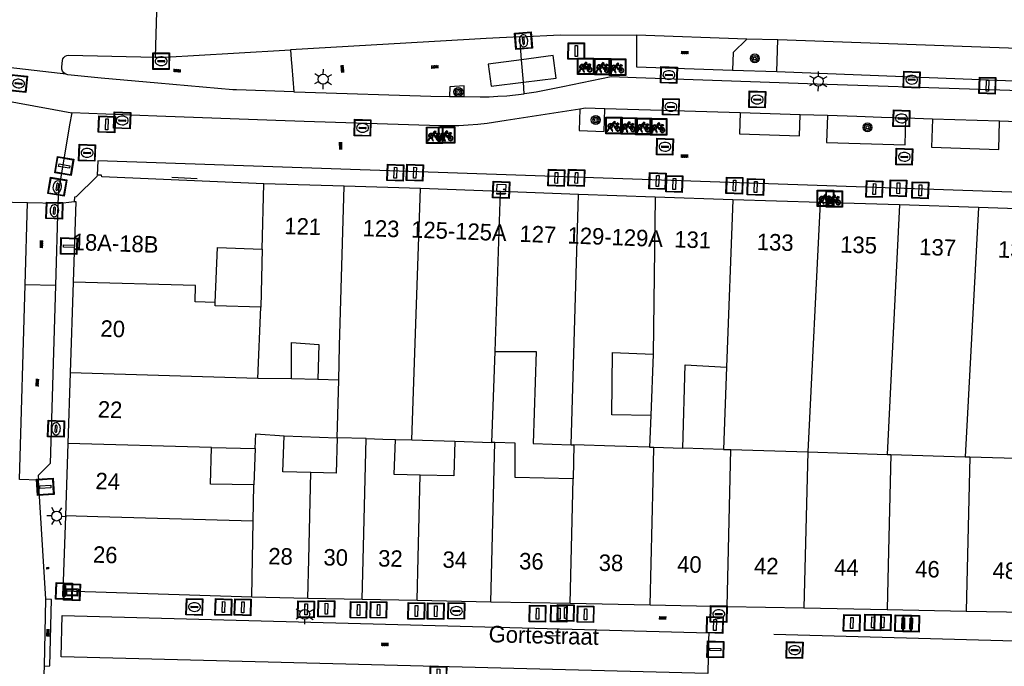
# Model space of a CAD drawing. Header units: metres. Extents: x 93870 to 95789, y 463036 to 464040.
# Tile 36 of 256: x 94147 to 94207, y 463298 to 463338. Entities that reach past the tile are written whole.
import ezdxf
from ezdxf.enums import TextEntityAlignment as Align

# ---------------------------------------------------------------- set-up
doc = ezdxf.new("R2010")
doc.units = ezdxf.units.M
doc.header["$LTSCALE"] = 25.4
for name, color, linetype in [('B_BEBOUWINGSGRENS_0', 1, 'Continuous'), ('B_TUSSENMUUR_0', 7, 'Continuous'), ('Q_BOOM_0', 3, 'Continuous'), ('Q_BRANDKRAAN_0', 5, 'Continuous'), ('Q_CAI-KAST_0', 10, 'Continuous'), ('Q_FIETSENREK_0', 6, 'Continuous'), ('Q_FIETSENREK_LIJN_0', 7, 'Continuous'), ('Q_HALTEPAAL_0', 191, 'Continuous'), ('Q_INSPECTIE_OF_RIOOLPUT_0', 253, 'Continuous'), ('Q_KOLK_0', 254, 'Continuous'), ('Q_LICHTMAST_0', 2, 'Continuous'), ('Q_STRAATNAAMBORD_0', 7, 'Continuous'), ('Q_VERKEERSBORDPAAL_0', 40, 'Continuous'), ('Q_WATERLEIDINGPUT_0', 5, 'Continuous'), ('S_GBKN_SYMBOOL_OV_GROOT_0', 7, 'Continuous'), ('T_GBKN_ABRI_0', 2, 'Continuous'), ('V_WEGGRENS_0', 7, 'Continuous'), ('Z_GBKN_HUISNUMMER_0', 252, 'Continuous'), ('Z_STRAATNAAM_0', 252, 'Continuous')]:
    doc.layers.add(name, color=color, linetype=linetype)
for name, color, linetype, true_color in [('Q_AFSLUITPAAL_0', 7, 'Continuous', 0xf86a3a), ('Q_PAAL_STEEN_0', 7, 'Continuous', 0xa97373), ('Q_PAALTJE_0', 7, 'Continuous', 0x666666)]:
    doc.layers.add(name, color=color, linetype=linetype, true_color=true_color)

# ---------------------------------------------------------------- blocks, each defined once
blk = doc.blocks.new('Q_STRAATNAAMBORD')
for points in [[(-0.5, 0.5), (0.5, 0.5), (0.5, -0.5), (-0.5, -0.5)], [(-0.369, 0.22), (0.358, 0.22), (0.358, -0.214), (-0.369, -0.214)]]:
    blk.add_lwpolyline(points, close=True)
for points in [[(-0.442, 0.464), (0.438, 0.464, -0.414214), (0.459, 0.442), (0.459, -0.437, -0.414214), (0.438, -0.459), (-0.442, -0.459, -0.414214), (-0.463, -0.437), (-0.463, 0.442), (-0.463, 0.444), (-0.463, 0.446), (-0.463, 0.448), (-0.462, 0.45), (-0.461, 0.451), (-0.46, 0.453), (-0.459, 0.455), (-0.458, 0.456), (-0.457, 0.457), (-0.456, 0.459), (-0.454, 0.46), (-0.453, 0.461), (-0.451, 0.462), (-0.449, 0.462), (-0.447, 0.463), (-0.446, 0.463), (-0.444, 0.464), (-0.442, 0.464)], [(-0.287, 0.16), (0.281, 0.16, -0.414214), (0.303, 0.139), (0.303, -0.134, -0.414214), (0.281, -0.156), (-0.287, -0.156, -0.414214), (-0.308, -0.134), (-0.308, 0.139), (-0.308, 0.14), (-0.308, 0.142), (-0.307, 0.144), (-0.307, 0.146), (-0.306, 0.148), (-0.305, 0.149), (-0.304, 0.151), (-0.303, 0.152), (-0.302, 0.154), (-0.3, 0.155), (-0.299, 0.156), (-0.297, 0.157), (-0.296, 0.158), (-0.294, 0.159), (-0.292, 0.159), (-0.29, 0.16), (-0.288, 0.16), (-0.287, 0.16)]]:
    blk.add_lwpolyline(points, format="xyb")
blk = doc.blocks.new('Q_CAI-KAST')
for points in [[(-0.5, 0.5), (0.5, 0.5), (0.5, -0.5), (-0.5, -0.5)], [(-0.262, 0.264), (0.25, 0.264), (0.25, 0.187), (-0.262, 0.187)], [(-0.262, 0.107), (0.25, 0.107), (0.25, -0.332), (-0.262, -0.332)]]:
    blk.add_lwpolyline(points, close=True)
blk.add_lwpolyline([(-0.442, 0.464), (0.438, 0.464, -0.414214), (0.459, 0.442), (0.459, -0.437, -0.414214), (0.438, -0.459), (-0.442, -0.459, -0.414214), (-0.463, -0.437), (-0.463, 0.442), (-0.463, 0.444), (-0.463, 0.446), (-0.463, 0.448), (-0.462, 0.45), (-0.461, 0.451), (-0.46, 0.453), (-0.459, 0.455), (-0.458, 0.456), (-0.457, 0.457), (-0.456, 0.459), (-0.454, 0.46), (-0.453, 0.461), (-0.451, 0.462), (-0.449, 0.462), (-0.447, 0.463), (-0.446, 0.463), (-0.444, 0.464), (-0.442, 0.464)], format="xyb")
blk.add_circle((-0.177, -0.034), 0.0354)
blk = doc.blocks.new('Q_LICHTMAST')
for points in [[(0, 0.3), (0, 0.6)], [(-0.26, 0.15), (-0.52, 0.3)], [(0.26, 0.15), (0.52, 0.3)], [(-0.26, -0.15), (-0.52, -0.3)], [(0, -0.3), (0, -0.6)], [(0.26, -0.15), (0.52, -0.3)]]:
    blk.add_lwpolyline(points)
blk.add_circle((0, 0), 0.3)
blk = doc.blocks.new('Q_VERKEERSBORDPAAL')
for points in [[(-0.5, 0.5), (0.5, 0.5), (0.5, -0.5), (-0.5, -0.5)], [(-0.08, 0.333), (0.071, 0.333), (0.071, -0.329), (-0.08, -0.329)]]:
    blk.add_lwpolyline(points, close=True)
blk.add_lwpolyline([(-0.442, 0.464), (0.438, 0.464, -0.414214), (0.459, 0.442), (0.459, -0.437, -0.414214), (0.438, -0.459), (-0.442, -0.459, -0.414214), (-0.463, -0.437), (-0.463, 0.442), (-0.463, 0.444), (-0.463, 0.446), (-0.463, 0.448), (-0.462, 0.45), (-0.461, 0.451), (-0.46, 0.453), (-0.459, 0.455), (-0.458, 0.456), (-0.457, 0.457), (-0.456, 0.459), (-0.454, 0.46), (-0.453, 0.461), (-0.451, 0.462), (-0.449, 0.462), (-0.447, 0.463), (-0.446, 0.463), (-0.444, 0.464), (-0.442, 0.464)], format="xyb")
blk = doc.blocks.new('Q_HALTEPAAL')
for points in [[(-0.5, 0.5), (0.5, 0.5), (0.5, -0.5), (-0.5, -0.5)], [(-0.08, 0.333), (0.071, 0.333), (0.071, -0.329), (-0.08, -0.329)]]:
    blk.add_lwpolyline(points, close=True)
blk.add_lwpolyline([(-0.442, 0.464), (0.438, 0.464, -0.414214), (0.459, 0.442), (0.459, -0.437, -0.414214), (0.438, -0.459), (-0.442, -0.459, -0.414214), (-0.463, -0.437), (-0.463, 0.442), (-0.463, 0.444), (-0.463, 0.446), (-0.463, 0.448), (-0.462, 0.45), (-0.461, 0.451), (-0.46, 0.453), (-0.459, 0.455), (-0.458, 0.456), (-0.457, 0.457), (-0.456, 0.459), (-0.454, 0.46), (-0.453, 0.461), (-0.451, 0.462), (-0.449, 0.462), (-0.447, 0.463), (-0.446, 0.463), (-0.444, 0.464), (-0.442, 0.464)], format="xyb")
blk = doc.blocks.new('Q_AFSLUITPAAL')
for points in [[(-0.5, 0.5), (0.5, 0.5), (0.5, -0.5), (-0.5, -0.5)], [(-0.08, 0.333), (0.071, 0.333), (0.071, -0.329), (-0.08, -0.329)]]:
    blk.add_lwpolyline(points, close=True)
blk.add_lwpolyline([(-0.442, 0.464), (0.438, 0.464, -0.414214), (0.459, 0.442), (0.459, -0.437, -0.414214), (0.438, -0.459), (-0.442, -0.459, -0.414214), (-0.463, -0.437), (-0.463, 0.442), (-0.463, 0.444), (-0.463, 0.446), (-0.463, 0.448), (-0.462, 0.45), (-0.461, 0.451), (-0.46, 0.453), (-0.459, 0.455), (-0.458, 0.456), (-0.457, 0.457), (-0.456, 0.459), (-0.454, 0.46), (-0.453, 0.461), (-0.451, 0.462), (-0.449, 0.462), (-0.447, 0.463), (-0.446, 0.463), (-0.444, 0.464), (-0.442, 0.464)], format="xyb")
blk = doc.blocks.new('Q_PAAL_STEEN')
for points in [[(-0.5, 0.5), (0.5, 0.5), (0.5, -0.5), (-0.5, -0.5)], [(-0.08, 0.333), (0.071, 0.333), (0.071, -0.329), (-0.08, -0.329)]]:
    blk.add_lwpolyline(points, close=True)
blk.add_lwpolyline([(-0.442, 0.464), (0.438, 0.464, -0.414214), (0.459, 0.442), (0.459, -0.437, -0.414214), (0.438, -0.459), (-0.442, -0.459, -0.414214), (-0.463, -0.437), (-0.463, 0.442), (-0.463, 0.444), (-0.463, 0.446), (-0.463, 0.448), (-0.462, 0.45), (-0.461, 0.451), (-0.46, 0.453), (-0.459, 0.455), (-0.458, 0.456), (-0.457, 0.457), (-0.456, 0.459), (-0.454, 0.46), (-0.453, 0.461), (-0.451, 0.462), (-0.449, 0.462), (-0.447, 0.463), (-0.446, 0.463), (-0.444, 0.464), (-0.442, 0.464)], format="xyb")
blk = doc.blocks.new('Q_PAALTJE')
at = {"color": 251, "true_color": 0x666666, "xscale": 0.1, "yscale": 0.1, "zscale": 0.01}
blk.add_blockref('Q_PAAL_STEEN', (0, 0), dxfattribs=at)
blk = doc.blocks.new('Q_KOLK')
blk.add_lwpolyline([(-0.5, 0.5), (0.5, 0.5), (0.5, -0.5), (-0.5, -0.5)], close=True)
for points in [[(-0.442, 0.464), (0.438, 0.464, -0.414214), (0.459, 0.442), (0.459, -0.437, -0.414214), (0.438, -0.459), (-0.442, -0.459, -0.414214), (-0.463, -0.437), (-0.463, 0.442, -0.414214), (-0.442, 0.464)], [(-0.345, 0.105, 0.380426), (-0.276, -0.18)], [(-0.008, 0.266, 0.240218), (-0.345, 0.105)], [(-0.194, 0.045, 0.853344), (-0.194, -0.032)], [(0.331, 0.111, 0.240191), (-0.008, 0.266)], [(0.185, -0.032, 0.849746), (0.185, 0.045)], [(0.267, -0.176, 0.380426), (0.331, 0.111)], [(-0.276, -0.18, 0.148452), (0.012, -0.257)], [(0.012, -0.257, 0.131742), (0.267, -0.176)]]:
    blk.add_lwpolyline(points, format="xyb")
for points in [[(-0.194, 0.045), (0.185, 0.045)], [(0.185, -0.032), (-0.194, -0.032)]]:
    blk.add_lwpolyline(points)
blk = doc.blocks.new('Q_INSPECTIE_OF_RIOOLPUT')
blk.add_lwpolyline([(-0.5, 0.5), (0.5, 0.5), (0.5, -0.5), (-0.5, -0.5)], close=True)
for points in [[(-0.442, 0.464), (0.438, 0.464, -0.414214), (0.459, 0.442), (0.459, -0.437, -0.414214), (0.438, -0.459), (-0.442, -0.459, -0.414214), (-0.463, -0.437), (-0.463, 0.442), (-0.463, 0.444), (-0.463, 0.446), (-0.463, 0.448), (-0.462, 0.45), (-0.461, 0.451), (-0.46, 0.453), (-0.459, 0.455), (-0.458, 0.456), (-0.457, 0.457), (-0.456, 0.459), (-0.454, 0.46), (-0.453, 0.461), (-0.451, 0.462), (-0.449, 0.462), (-0.447, 0.463), (-0.446, 0.463), (-0.444, 0.464), (-0.442, 0.464)], [(-0.345, 0.105, 0.380426), (-0.276, -0.18)], [(-0.008, 0.266, 0.240218), (-0.345, 0.105)], [(-0.194, 0.045, 0.853344), (-0.194, -0.032)], [(0.331, 0.111, 0.240191), (-0.008, 0.266)], [(0.185, -0.032, 0.849746), (0.185, 0.045)], [(0.267, -0.176, 0.380426), (0.331, 0.111)], [(-0.276, -0.18, 0.148452), (0.012, -0.257)], [(0.012, -0.257, 0.131742), (0.267, -0.176)]]:
    blk.add_lwpolyline(points, format="xyb")
for points in [[(-0.194, 0.045), (0.185, 0.045)], [(0.185, -0.032), (-0.194, -0.032)]]:
    blk.add_lwpolyline(points)
blk = doc.blocks.new('Q_BRANDKRAAN')
blk.add_lwpolyline([(-0.5, 0.5), (0.5, 0.5), (0.5, -0.5), (-0.5, -0.5)], close=True)
for points in [[(-0.442, 0.464), (0.438, 0.464, -0.414214), (0.459, 0.442), (0.459, -0.437, -0.414214), (0.438, -0.459), (-0.442, -0.459, -0.414214), (-0.463, -0.437), (-0.463, 0.442), (-0.463, 0.444), (-0.463, 0.446), (-0.463, 0.448), (-0.462, 0.45), (-0.461, 0.451), (-0.46, 0.453), (-0.459, 0.455), (-0.458, 0.456), (-0.457, 0.457), (-0.456, 0.459), (-0.454, 0.46), (-0.453, 0.461), (-0.451, 0.462), (-0.449, 0.462), (-0.447, 0.463), (-0.446, 0.463), (-0.444, 0.464), (-0.442, 0.464)], [(-0.345, 0.105, 0.380426), (-0.276, -0.18)], [(-0.008, 0.266, 0.240218), (-0.345, 0.105)], [(-0.194, 0.045, 0.853344), (-0.194, -0.032)], [(0.331, 0.111, 0.240191), (-0.008, 0.266)], [(0.185, -0.032, 0.849746), (0.185, 0.045)], [(0.267, -0.176, 0.380426), (0.331, 0.111)], [(-0.276, -0.18, 0.148452), (0.012, -0.257)], [(0.012, -0.257, 0.131742), (0.267, -0.176)]]:
    blk.add_lwpolyline(points, format="xyb")
for points in [[(-0.194, 0.045), (0.185, 0.045)], [(0.185, -0.032), (-0.194, -0.032)]]:
    blk.add_lwpolyline(points)
blk = doc.blocks.new('Q_WATERLEIDINGPUT')
blk.add_lwpolyline([(-0.5, 0.5), (0.5, 0.5), (0.5, -0.5), (-0.5, -0.5)], close=True)
for points in [[(-0.442, 0.464), (0.438, 0.464, -0.414214), (0.459, 0.442), (0.459, -0.437, -0.414214), (0.438, -0.459), (-0.442, -0.459, -0.414214), (-0.463, -0.437), (-0.463, 0.442), (-0.463, 0.444), (-0.463, 0.446), (-0.463, 0.448), (-0.462, 0.45), (-0.461, 0.451), (-0.46, 0.453), (-0.459, 0.455), (-0.458, 0.456), (-0.457, 0.457), (-0.456, 0.459), (-0.454, 0.46), (-0.453, 0.461), (-0.451, 0.462), (-0.449, 0.462), (-0.447, 0.463), (-0.446, 0.463), (-0.444, 0.464), (-0.442, 0.464)], [(-0.345, 0.105, 0.380426), (-0.276, -0.18)], [(-0.008, 0.266, 0.240218), (-0.345, 0.105)], [(-0.194, 0.045, 0.853344), (-0.194, -0.032)], [(0.331, 0.111, 0.240191), (-0.008, 0.266)], [(0.185, -0.032, 0.849746), (0.185, 0.045)], [(0.267, -0.176, 0.380426), (0.331, 0.111)], [(-0.276, -0.18, 0.148452), (0.012, -0.257)], [(0.012, -0.257, 0.131742), (0.267, -0.176)]]:
    blk.add_lwpolyline(points, format="xyb")
for points in [[(-0.194, 0.045), (0.185, 0.045)], [(0.185, -0.032), (-0.194, -0.032)]]:
    blk.add_lwpolyline(points)
blk = doc.blocks.new('Q_FIETSENREK')
for points in [[(-0.5, 0.5), (0.5, 0.5), (0.5, -0.5), (-0.5, -0.5)], [(-0.063, 0.145), (0.184, 0.054), (0.037, -0.093)]]:
    blk.add_lwpolyline(points, close=True)
for points in [[(-0.442, 0.464), (0.438, 0.464, -0.414214), (0.459, 0.442), (0.459, -0.437, -0.414214), (0.438, -0.459), (-0.442, -0.459, -0.414214), (-0.463, -0.437), (-0.463, 0.442), (-0.463, 0.444), (-0.463, 0.446), (-0.463, 0.448), (-0.462, 0.45), (-0.461, 0.451), (-0.46, 0.453), (-0.459, 0.455), (-0.458, 0.456), (-0.457, 0.457), (-0.456, 0.459), (-0.454, 0.46), (-0.453, 0.461), (-0.451, 0.462), (-0.449, 0.462), (-0.447, 0.463), (-0.446, 0.463), (-0.444, 0.464), (-0.442, 0.464)], [(-0.181, 0.106, 0.847256), (-0.324, -0.144)], [(-0.193, 0.075, 0.842492), (-0.305, -0.118)], [(-0.171, 0.065, 0.053288), (-0.193, 0.075)], [(-0.185, -0.134, 0.502492), (-0.147, 0.044)], [(-0.149, 0.089, 0.06236), (-0.181, 0.106)], [(-0.165, -0.161, 0.494489), (-0.125, 0.068)], [(-0.324, -0.144, 0.089606), (-0.421, -0.348)], [(-0.296, -0.162, 0.110942), (-0.375, -0.348)], [(-0.294, -0.105, 0.006942), (-0.305, -0.118)], [(-0.296, -0.162, 0.02458), (-0.283, -0.168)], [(-0.212, -0.105, 0.381614), (-0.294, -0.105)], [(-0.283, -0.168, 0.148109), (-0.198, -0.173)], [(-0.223, -0.136, 0.533998), (-0.276, -0.136)], [(-0.276, -0.136, 0.009682), (-0.271, -0.138)], [(-0.271, -0.138, 0.120201), (-0.218, -0.144)], [(-0.218, -0.144, 0.003554), (-0.223, -0.136)], [(-0.185, -0.134, 0.017985), (-0.212, -0.105)], [(-0.122, -0.348, 0.075837), (-0.198, -0.173)], [(-0.075, -0.348, 0.094234), (-0.165, -0.161)], [(0.095, -0.16, 0.385208), (0.186, -0.333)], [(0.209, -0.054, 0.224648), (0.108, -0.128)], [(0.126, -0.171, 0.376993), (0.197, -0.303)], [(0.212, -0.086, 0.20829), (0.139, -0.139)], [(0.186, -0.333, 1), (0.287, -0.06)], [(0.197, -0.303, 1), (0.276, -0.09)], [(0.287, -0.06, 0.086253), (0.238, -0.051)], [(0.276, -0.09, 0.079305), (0.241, -0.083)]]:
    blk.add_lwpolyline(points, format="xyb")
for points in [[(-0.171, 0.065), (-0.263, -0.038), (-0.239, -0.059), (-0.147, 0.044)], [(0.081, 0.221), (-0.003, 0.252), (-0.149, 0.089)], [(-0.125, 0.068), (-0.086, 0.111), (0.018, -0.131), (0.095, -0.16)], [(0.238, -0.051), (0.229, 0.053), (0.261, 0.093), (0.302, 0.078), (0.314, 0.11), (0.192, 0.155), (0.18, 0.123), (0.231, 0.104), (0.207, 0.076), (-0.04, 0.167), (0, 0.216), (0.07, 0.191), (0.081, 0.221)], [(0.209, -0.054), (0.199, 0.029), (0.057, -0.108)], [(-0.421, -0.348), (-0.375, -0.348)], [(-0.122, -0.348), (-0.075, -0.348)], [(0.057, -0.108), (0.108, -0.128)], [(0.126, -0.171), (0.253, -0.218), (0.241, -0.083)], [(0.139, -0.139), (0.222, -0.17), (0.212, -0.086)]]:
    blk.add_lwpolyline(points)
blk = doc.blocks.new('Q_BOOM')
for radius in [0.27, 0.18, 0.09]:
    blk.add_circle((0, 0), radius)
blk = doc.blocks.new('S_GBKN_SYMBOOL_OV_GROOT')
for points in [[(-0.21875, 0.0625), (0.21875, 0.0625)], [(-0.21875, 0), (0.21875, 0)], [(-0.1875, 0.0625), (-0.1875, 0)], [(-0.125, 0.09375), (-0.125, 0.0625)], [(-0.125, 0), (-0.125, -0.0625)], [(-0.0625, 0.0625), (-0.0625, 0)], [(0, 0.09375), (0, 0.0625)], [(0, 0), (0, -0.0625)], [(0.0625, 0.0625), (0.0625, 0)], [(0.125, 0.09375), (0.125, 0.0625)], [(0.125, 0), (0.125, -0.0625)], [(0.1875, 0.0625), (0.1875, 0)], [(-0.21875, -0.0625), (0.21875, -0.0625)], [(-0.1875, -0.0625), (-0.1875, -0.09375)], [(-0.0625, -0.0625), (-0.0625, -0.09375)], [(0.0625, -0.0625), (0.0625, -0.09375)], [(0.1875, -0.0625), (0.1875, -0.09375)]]:
    blk.add_lwpolyline(points)

msp = doc.modelspace()

# ---------------------------------------------------------------- linework, layer by layer
at = {"layer": 'B_BEBOUWINGSGRENS_0'}
for p, q in [((94166.668, 463327.423), (94161.799, 463327.563)), ((94171.309, 463327.29), (94166.668, 463327.423)), ((94176.168, 463327.106), (94171.309, 463327.29)), ((94180.9, 463326.927), (94176.168, 463327.106)), ((94185.563, 463326.751), (94180.9, 463326.927)), ((94190.267, 463326.605), (94185.563, 463326.751)), ((94195.583, 463326.439), (94190.267, 463326.605)), ((94200.39, 463326.289), (94195.583, 463326.439)), ((94205.183, 463326.14), (94200.39, 463326.289)), ((94209.961, 463325.976), (94205.183, 463326.14)), ((94161.7, 463323.612), (94161.612, 463320.095)), ((94150.222, 463321.607), (94150.04, 463316.11)), ((94175.644, 463311.881), (94175.834, 463317.401)), ((94175.834, 463317.401), (94178.329, 463317.401)), ((94185.426, 463317.239), (94185.288, 463313.514)), ((94150.04, 463316.11), (94149.897, 463311.812)), ((94189.889, 463316.442), (94189.704, 463311.456)), ((94165.083, 463315.697), (94163.471, 463315.744)), ((94149.897, 463311.812), (94149.751, 463307.416)), ((94163.038, 463312.277), (94166.247, 463312.159)), ((94169.785, 463312.058), (94170.788, 463312.028)), ((94170.788, 463312.028), (94173.395, 463311.949)), ((94175.82, 463311.876), (94175.644, 463311.881)), ((94180.461, 463311.735), (94180.623, 463311.73)), ((94180.623, 463311.73), (94180.576, 463309.677)), ((94158.623, 463311.574), (94161.28, 463311.502)), ((94161.28, 463311.502), (94161.195, 463309.304)), ((94189.704, 463311.456), (94187.228, 463311.53)), ((94149.751, 463307.416), (94149.601, 463302.876)), ((94161.065, 463302.503), (94164.465, 463302.436)), ((94164.465, 463302.436), (94167.766, 463302.371)), ((94167.766, 463302.371), (94171.105, 463302.305)), ((94171.105, 463302.305), (94175.584, 463302.216)), ((94175.584, 463302.216), (94180.403, 463302.121)), ((94180.403, 463302.121), (94185.252, 463302.025)), ((94185.252, 463302.025), (94189.921, 463301.933)), ((94189.921, 463301.933), (94194.59, 463301.841)), ((94194.59, 463301.841), (94199.639, 463301.741)), ((94199.639, 463301.741), (94204.439, 463301.647)), ((94204.439, 463301.647), (94209.04, 463301.556))]:
    msp.add_line(p, q, dxfattribs=at)
for points in [[(94151.678, 463328.094), (94151.665, 463328.012), (94150.397, 463326.774), (94150.297, 463326.761), (94150.289, 463326.492)], [(94161.799, 463327.563), (94151.959, 463327.985), (94151.943, 463328.093), (94151.678, 463328.094)], [(94150.289, 463326.492), (94150.384, 463326.489), (94150.222, 463321.607)], [(94158.852, 463320.375), (94158.986, 463323.714), (94161.7, 463323.612)], [(94161.612, 463320.095), (94158.844, 463320.175), (94158.852, 463320.375)], [(94163.471, 463315.744), (94163.472, 463317.932), (94165.145, 463317.818), (94165.083, 463315.697)], [(94178.329, 463317.401), (94178.159, 463311.805), (94180.461, 463311.735)], [(94185.288, 463313.514), (94182.927, 463313.547), (94182.962, 463317.331), (94185.426, 463317.239)], [(94187.228, 463311.53), (94187.38, 463316.585), (94189.889, 463316.442)], [(94164.652, 463310.061), (94162.953, 463310.102), (94163.038, 463312.277)], [(94166.247, 463312.159), (94166.182, 463310.023), (94164.652, 463310.061)], [(94171.291, 463309.899), (94169.72, 463309.937), (94169.785, 463312.058)], [(94173.395, 463311.949), (94173.332, 463309.849), (94171.291, 463309.899)], [(94180.576, 463309.677), (94177.05, 463309.758), (94177.05, 463311.838), (94175.82, 463311.876)], [(94161.195, 463309.304), (94158.563, 463309.344), (94158.623, 463311.574)], [(94149.601, 463302.876), (94151.595, 463302.811), (94161.065, 463302.503)]]:
    msp.add_lwpolyline(points, dxfattribs=at)
at = {"layer": 'B_TUSSENMUUR_0'}
for p, q in [((94161.7, 463323.612), (94161.799, 463327.563)), ((94170.788, 463312.028), (94171.309, 463327.29)), ((94175.834, 463317.401), (94176.168, 463327.106)), ((94180.461, 463311.735), (94180.9, 463326.927)), ((94185.563, 463326.751), (94185.426, 463317.239)), ((94190.267, 463326.605), (94189.889, 463316.442)), ((94195.583, 463326.439), (94194.822, 463311.301)), ((94200.39, 463326.289), (94199.646, 463311.155)), ((94205.183, 463326.14), (94204.374, 463311.011)), ((94161.445, 463315.755), (94161.612, 463320.095)), ((94161.445, 463315.755), (94150.04, 463316.11)), ((94163.471, 463315.744), (94161.445, 463315.755)), ((94166.348, 463315.66), (94165.083, 463315.697)), ((94166.247, 463312.159), (94166.348, 463315.66)), ((94185.288, 463313.514), (94185.216, 463311.591)), ((94158.623, 463311.574), (94149.897, 463311.812)), ((94168.005, 463312.112), (94166.247, 463312.159)), ((94173.395, 463311.949), (94175.644, 463311.881)), ((94175.584, 463302.216), (94175.82, 463311.876)), ((94185.216, 463311.591), (94185.485, 463311.583)), ((94185.436, 463309.554), (94185.485, 463311.583)), ((94185.485, 463311.583), (94187.228, 463311.53)), ((94189.704, 463311.456), (94190.154, 463311.442)), ((94189.921, 463301.933), (94190.154, 463311.442)), ((94190.154, 463311.442), (94194.822, 463311.301)), ((94194.822, 463311.301), (94194.59, 463301.841)), ((94194.822, 463311.301), (94199.646, 463311.155)), ((94199.646, 463311.155), (94199.869, 463311.148)), ((94199.869, 463311.148), (94204.374, 463311.011)), ((94204.374, 463311.011), (94204.668, 463311.002)), ((94204.668, 463311.002), (94204.439, 463301.647)), ((94204.668, 463311.002), (94209.213, 463310.865)), ((94180.403, 463302.121), (94180.576, 463309.677)), ((94185.252, 463302.025), (94185.436, 463309.554)), ((94161.153, 463307.105), (94161.195, 463309.304)), ((94161.065, 463302.503), (94161.153, 463307.105))]:
    msp.add_line(p, q, dxfattribs=at)
for points in [[(94166.348, 463315.66), (94166.397, 463317.733), (94166.668, 463327.423)], [(94158.852, 463320.375), (94157.623, 463320.411), (94157.659, 463321.391), (94150.222, 463321.607)], [(94161.28, 463311.502), (94161.315, 463312.396), (94163.038, 463312.277)], [(94167.766, 463302.371), (94167.824, 463304.73), (94168.005, 463312.112)], [(94168.005, 463312.112), (94169.033, 463312.081), (94169.785, 463312.058)], [(94185.216, 463311.591), (94183.106, 463311.655), (94180.623, 463311.73)], [(94199.869, 463311.148), (94199.705, 463304.437), (94199.639, 463301.741)], [(94164.465, 463302.436), (94164.523, 463304.782), (94164.652, 463310.061)], [(94171.105, 463302.305), (94171.168, 463304.888), (94171.291, 463309.899)], [(94161.153, 463307.105), (94151.72, 463307.362), (94149.751, 463307.416)]]:
    msp.add_lwpolyline(points, dxfattribs=at)
at = {"layer": 'Q_FIETSENREK_LIJN_0'}
msp.add_line((94157.757, 463327.872), (94156.205, 463327.944), dxfattribs=at)
at = {"layer": 'T_GBKN_ABRI_0'}
msp.add_line((94179.366, 463335.345), (94177.444, 463335.094), dxfattribs=at)
for points in [[(94177.444, 463335.094), (94175.421, 463334.83), (94175.592, 463333.484), (94177.554, 463333.733)], [(94177.554, 463333.733), (94179.543, 463333.986), (94179.366, 463335.345)]]:
    msp.add_lwpolyline(points, dxfattribs=at)
at = {"layer": 'V_WEGGRENS_0'}
for p, q in [((94155.297, 463338.717), (94155.208, 463335.257)), ((94177.444, 463335.094), (94177.331, 463336.488)), ((94191.116, 463336.353), (94184.433, 463336.586)), ((94191.116, 463336.353), (94190.287, 463335.537)), ((94193.009, 463336.295), (94191.116, 463336.353)), ((94192.95, 463334.379), (94193.009, 463336.295)), ((94246.921, 463334.4), (94193.009, 463336.295)), ((94163.41, 463335.698), (94163.457, 463335.119)), ((94163.457, 463335.119), (94163.492, 463334.689)), ((94177.554, 463333.733), (94177.444, 463335.094)), ((94190.287, 463335.537), (94190.248, 463334.462)), ((94163.492, 463334.689), (94163.616, 463333.157)), ((94190.248, 463334.462), (94192.95, 463334.379)), ((94149.769, 463334.227), (94149.444, 463334.264)), ((94192.95, 463334.379), (94207.863, 463333.788)), ((94177.612, 463333.022), (94177.554, 463333.733)), ((94143.173, 463333.167), (94149.041, 463332.082)), ((94173.079, 463332.867), (94173.955, 463332.858)), ((94149.041, 463332.082), (94150.142, 463331.879)), ((94194.368, 463331.759), (94190.711, 463331.876)), ((94196.018, 463331.706), (94194.368, 463331.759)), ((94202.385, 463331.501), (94200.785, 463331.552)), ((94206.47, 463331.37), (94202.385, 463331.501)), ((94215.823, 463331.071), (94206.47, 463331.37)), ((94147.46, 463326.413), (94144.251, 463326.493)), ((94147.312, 463321.445), (94147.46, 463326.413)), ((94149.289, 463326.367), (94147.46, 463326.413)), ((94149.289, 463326.367), (94149.142, 463321.391)), ((94149.289, 463326.367), (94150.289, 463326.492)), ((94149.142, 463321.391), (94147.312, 463321.445)), ((94148.571, 463302.36), (94148.123, 463309.594)), ((94148.475, 463298.302), (94148.571, 463302.36)), ((94149.501, 463298.879), (94149.563, 463301.369)), ((94149.563, 463301.369), (94188.814, 463300.322)), ((94216.957, 463299.57), (94192.766, 463300.216)), ((94188.748, 463297.862), (94149.501, 463298.879)), ((94147.877, 463279.895), (94148.475, 463298.302))]:
    msp.add_line(p, q, dxfattribs=at)
for points in [[(94177.331, 463336.488), (94175.294, 463336.391), (94174.267, 463336.331), (94163.41, 463335.698)], [(94177.331, 463336.488), (94179.785, 463336.605), (94184.433, 463336.586)], [(94184.433, 463336.586), (94184.415, 463334.662), (94190.248, 463334.462)], [(94155.208, 463335.257), (94155.789, 463335.254), (94159.963, 463335.497), (94163.41, 463335.698)], [(94149.444, 463334.264), (94142.909, 463335.014), (94134.369, 463335.426)], [(94149.769, 463334.227), (94149.66, 463334.302), (94149.578, 463334.407), (94149.533, 463334.531), (94149.527, 463334.663), (94149.57, 463335.051), (94149.604, 463335.15), (94149.661, 463335.237), (94149.739, 463335.306), (94149.832, 463335.354), (94149.933, 463335.376), (94155.208, 463335.257)], [(94163.616, 463333.157), (94160.143, 463333.273), (94159.914, 463333.281), (94155.368, 463333.681), (94151.92, 463333.985), (94149.895, 463334.189), (94149.769, 463334.227)], [(94224.967, 463332.652), (94195.394, 463333.623), (94184.409, 463333.994), (94182.887, 463334.062), (94179.948, 463333.459), (94178.338, 463333.129), (94178.193, 463333.105), (94178.048, 463333.083), (94177.903, 463333.062), (94177.757, 463333.041), (94177.612, 463333.022)], [(94173.955, 463332.858), (94173.961, 463333.511), (94173.085, 463333.46), (94173.079, 463332.867)], [(94163.616, 463333.157), (94164.308, 463333.134), (94171.935, 463332.878), (94173.079, 463332.867)], [(94173.955, 463332.858), (94174.937, 463332.848), (94175.473, 463332.856), (94176.009, 463332.877), (94176.545, 463332.912), (94177.079, 463332.96), (94177.612, 463333.022)], [(94180.991, 463332.103), (94176.506, 463331.41), (94175.355, 463331.232), (94174.782, 463331.17), (94174.208, 463331.124), (94173.632, 463331.095), (94173.055, 463331.082), (94172.479, 463331.087), (94164.242, 463331.349), (94162.524, 463331.404), (94155.305, 463331.681), (94150.142, 463331.879)], [(94180.991, 463332.103), (94180.951, 463330.798), (94182.452, 463330.75), (94182.495, 463332.121)], [(94182.495, 463332.121), (94181.324, 463332.154), (94180.991, 463332.103)], [(94190.711, 463331.876), (94187.334, 463331.984), (94182.495, 463332.121)], [(94150.142, 463331.879), (94150.006, 463331.139), (94149.337, 463327.122), (94149.289, 463326.367)], [(94190.711, 463331.876), (94190.67, 463330.605), (94194.328, 463330.488), (94194.368, 463331.759)], [(94196.018, 463331.706), (94195.966, 463330.077), (94200.733, 463329.925), (94200.785, 463331.552)], [(94200.785, 463331.552), (94199.296, 463331.6), (94197.794, 463331.649), (94196.018, 463331.706)], [(94202.385, 463331.501), (94202.33, 463329.789), (94206.415, 463329.658), (94206.47, 463331.37)], [(94224.898, 463326.459), (94151.714, 463328.959), (94151.678, 463328.094)], [(94148.123, 463309.594), (94146.962, 463309.635), (94147.312, 463321.445)], [(94149.142, 463321.391), (94148.822, 463310.606), (94148.106, 463309.872), (94148.123, 463309.594)], [(94148.475, 463298.302), (94148.817, 463298.319), (94148.913, 463302.343), (94148.571, 463302.36)], [(94188.814, 463300.322), (94188.802, 463299.903), (94188.748, 463297.862)]]:
    msp.add_lwpolyline(points, dxfattribs=at)
at = {"layer": 'Z_STRAATNAAM_0'}
msp.add_line((94178.793, 463300.173), (94179.793, 463300.147), dxfattribs=at)

# ---------------------------------------------------------------- block references
at = {"layer": 'Q_AFSLUITPAAL_0', "rotation": 88.48444367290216}
msp.add_blockref('Q_AFSLUITPAAL', (94189.212, 463299.32), dxfattribs=at)
at = {"layer": 'Q_BOOM_0'}
for p, rotation in [((94191.605, 463335.177), 178.2405422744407), ((94173.608, 463333.14), 179.4113654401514), ((94181.949, 463331.441), 88.20356590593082), ((94198.447, 463330.994), 178.1314927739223)]:
    msp.add_blockref('Q_BOOM', p, dxfattribs=dict(at, rotation=rotation))
at = {"layer": 'Q_BRANDKRAAN_0', "rotation": 80.5446168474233}
msp.add_blockref('Q_BRANDKRAAN', (94149.265, 463327.392), dxfattribs=at)
at = {"layer": 'Q_CAI-KAST_0', "rotation": 177.8336735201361}
msp.add_blockref('Q_CAI-KAST', (94176.207, 463327.205), dxfattribs=at)
at = {"layer": 'Q_FIETSENREK_0'}
for p in [(94181.343, 463334.694), (94182.381, 463334.672), (94183.27, 463334.645), (94183.063, 463331.105), (94183.963, 463331.079), (94184.863, 463331.051), (94185.762, 463331.023), (94172.173, 463330.515), (94172.898, 463330.526), (94195.895, 463326.687), (94196.429, 463326.643)]:
    msp.add_blockref('Q_FIETSENREK', p, dxfattribs=at)
at = {"layer": 'Q_HALTEPAAL_0', "rotation": 179.7657887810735}
msp.add_blockref('Q_HALTEPAAL', (94180.766, 463335.626), dxfattribs=at)
at = {"layer": 'Q_INSPECTIE_OF_RIOOLPUT_0'}
for p, rotation in [((94146.902, 463333.657), 173.4529999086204), ((94191.75, 463332.685), 178.1675361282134), ((94194.02, 463299.28), 178.4703286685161)]:
    msp.add_blockref('Q_INSPECTIE_OF_RIOOLPUT', p, dxfattribs=dict(at, rotation=rotation))
at = {"layer": 'Q_KOLK_0'}
for p, rotation in [((94177.566, 463336.25), 94.63501956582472), ((94155.564, 463335.012), 179.70415523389), ((94186.39, 463334.17), 178.0656661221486), ((94201.125, 463333.891), 177.7305642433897), ((94186.51, 463332.24), 178.3782960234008), ((94200.509, 463331.539), 178.1536297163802), ((94153.199, 463331.416), 177.8037947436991), ((94167.789, 463330.966), 178.1781674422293), ((94186.15, 463329.82), 178.0435099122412), ((94200.68, 463329.21), 178.1736923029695), ((94149.087, 463325.944), 88.30787163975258), ((94149.19, 463312.71), 88.30048475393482), ((94157.58, 463301.897), 178.13718250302), ((94173.483, 463301.658), 178.8616536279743), ((94189.413, 463301.467), 178.8711652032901)]:
    msp.add_blockref('Q_KOLK', p, dxfattribs=dict(at, rotation=rotation))
at = {"layer": 'Q_LICHTMAST_0'}
for p, rotation in [((94165.401, 463333.916), 178.0775907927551), ((94195.462, 463333.792), 178.1194257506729), ((94149.22, 463307.409), 88.10765600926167), ((94164.284, 463301.452), 178.4720272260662)]:
    msp.add_blockref('Q_LICHTMAST', p, dxfattribs=dict(at, rotation=rotation))
at = {"layer": 'Q_PAAL_STEEN_0'}
for p, rotation in [((94169.783, 463328.243), 178.0435099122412), ((94170.967, 463328.243), 178.0435099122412), ((94179.555, 463327.933), 178.0435099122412), ((94180.771, 463327.933), 178.0435099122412), ((94185.699, 463327.741), 178.0435099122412), ((94186.717, 463327.561), 178.0435099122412), ((94190.372, 463327.464), 178.0435099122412), ((94191.652, 463327.378), 178.0435099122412), ((94198.864, 463327.25), 178.0435099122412), ((94200.314, 463327.302), 178.0435099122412), ((94201.648, 463327.18), 178.0435099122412), ((94159.348, 463301.89), 178.13718250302), ((94160.521, 463301.879), 178.13718250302), ((94164.358, 463301.752), 178.8710822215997), ((94165.592, 463301.788), 178.87193443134), ((94167.545, 463301.718), 178.87193443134), ((94168.761, 463301.718), 178.8676163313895), ((94171.058, 463301.656), 178.8676163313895), ((94172.234, 463301.642), 178.8616536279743), ((94178.416, 463301.494), 178.8706382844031), ((94179.707, 463301.488), 178.8706382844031), ((94180.127, 463301.531), 178.8706382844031), ((94181.332, 463301.456), 178.8658122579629), ((94189.182, 463300.805), 178.4635888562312), ((94197.491, 463300.924), 178.4703286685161), ((94198.771, 463300.958), 178.8653537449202), ((94199.368, 463300.958), 178.8653537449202), ((94200.614, 463300.907), 178.8781010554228), ((94201.094, 463300.883), 178.8781010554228), ((94172.392, 463297.804), 178.5156376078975)]:
    msp.add_blockref('Q_PAAL_STEEN', p, dxfattribs=dict(at, rotation=rotation))
at = {"layer": 'Q_PAALTJE_0', "rotation": 93.5437889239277}
msp.add_blockref('Q_PAALTJE', (94148.679, 463304.25), dxfattribs=at)
at = {"layer": 'Q_STRAATNAAMBORD_0', "rotation": 178.1329451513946}
msp.add_blockref('Q_STRAATNAAMBORD', (94150.144, 463302.79), dxfattribs=at)
at = {"layer": 'Q_VERKEERSBORDPAAL_0'}
for p, rotation in [((94205.725, 463333.53), 178.1194257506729), ((94152.266, 463331.176), 177.8037947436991), ((94149.685, 463328.652), 80.5446168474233), ((94149.965, 463323.794), 88.09944455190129), ((94148.534, 463309.186), 93.5437889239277), ((94149.675, 463302.859), 178.1329451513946)]:
    msp.add_blockref('Q_VERKEERSBORDPAAL', p, dxfattribs=dict(at, rotation=rotation))
at = {"layer": 'Q_WATERLEIDINGPUT_0', "rotation": 178.0435099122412}
msp.add_blockref('Q_WATERLEIDINGPUT', (94151.066, 463329.451), dxfattribs=at)
at = {"layer": 'S_GBKN_SYMBOOL_OV_GROOT_0'}
for p, rotation in [((94187.355, 463335.524), 178.0032154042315), ((94156.542, 463334.428), 174.9715267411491), ((94166.577, 463334.544), 94.64155612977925), ((94172.172, 463334.668), 3.334220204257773), ((94181.437, 463334.629), 11.59457382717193), ((94166.465, 463329.877), 90.46345423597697), ((94187.339, 463329.244), 178.0435099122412), ((94148.301, 463323.904), 88.29362557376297), ((94148.052, 463315.51), 88.30048475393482), ((94186.016, 463301.223), 178.8711652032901), ((94148.694, 463300.333), 88.64480801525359), ((94169.157, 463299.616), 178.4720272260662)]:
    msp.add_blockref('S_GBKN_SYMBOOL_OV_GROOT', p, dxfattribs=dict(at, rotation=rotation))

# ---------------------------------------------------------------- texts
at = {"layer": 'Z_GBKN_HUISNUMMER_0', "linetype": 'Continuous'}
for s, rotation, p in [('121', 358.3, (94164.162, 463324.994)), ('123', 358.3, (94168.917, 463324.858)), ('125-125A', 357.8, (94173.644, 463324.7)), ('127', 357.8, (94178.439, 463324.518)), ('129-129A', 357.8, (94183.137, 463324.341)), ('18A-18B', 358.1, (94152.802, 463323.965)), ('131', 358.2, (94187.837, 463324.179)), ('133', 358.2, (94192.847, 463324.023)), ('135', 358.2, (94197.909, 463323.865)), ('137', 358.2, (94202.709, 463323.716)), ('139', 358.1, (94207.486, 463323.559)), ('20', 358.1, (94152.63, 463318.776)), ('22', 358.1, (94152.467, 463313.878)), ('24', 358.1, (94152.323, 463309.531)), ('26', 358.1, (94152.175, 463305.063)), ('28', 358.9, (94162.814, 463304.969)), ('30', 358.9, (94166.165, 463304.903)), ('32', 358.9, (94169.485, 463304.838)), ('34', 358.9, (94173.394, 463304.76)), ('36', 358.9, (94178.043, 463304.668)), ('38', 358.9, (94182.877, 463304.573)), ('40', 358.9, (94187.636, 463304.479)), ('42', 358.9, (94192.305, 463304.387)), ('44', 358.9, (94197.164, 463304.291)), ('46', 358.9, (94202.088, 463304.194)), ('48', 358.9, (94206.789, 463304.101))]:
    msp.add_text(s, height=1, rotation=rotation, dxfattribs=at).set_placement(p, align=Align.MIDDLE)
at = {"layer": 'Z_STRAATNAAM_0', "linetype": 'Continuous'}
msp.add_text('Gortestraat', height=1, rotation=358.51065, dxfattribs=at).set_placement((94178.793, 463300.173), align=Align.MIDDLE)

doc.saveas('drawing.dxf')
